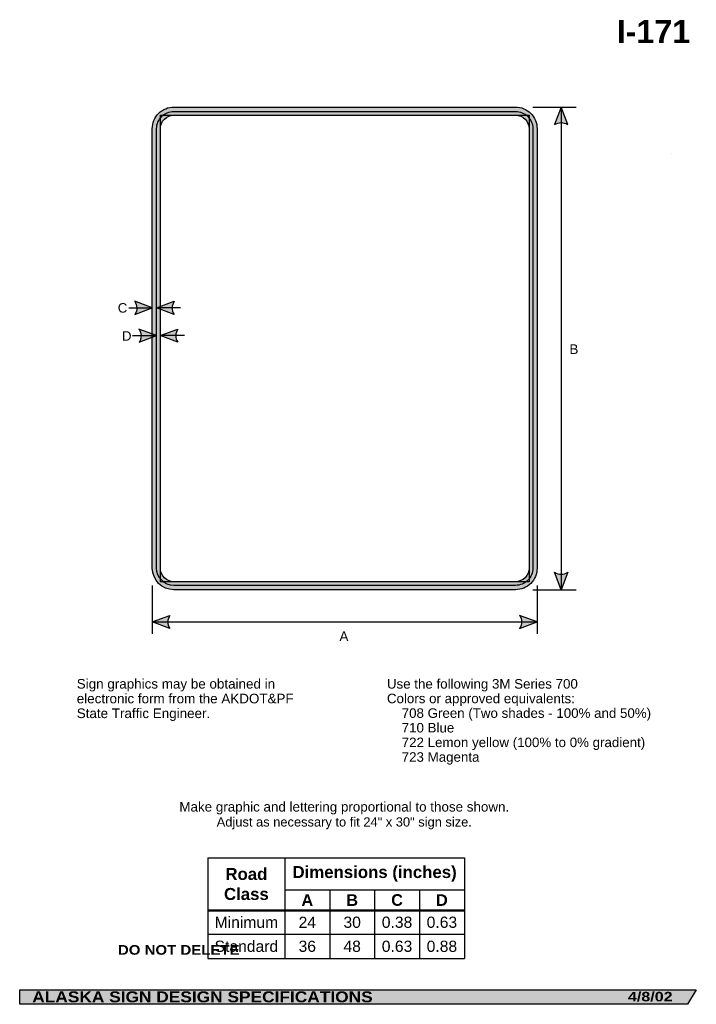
# Model space of a CAD drawing. Header units: feet. Extents: x 3.7 to 45.9, y 0.2 to 61.6.
import ezdxf
from ezdxf.enums import TextEntityAlignment as Align

# ---------------------------------------------------------------- set-up
doc = ezdxf.new("R2010")
doc.units = ezdxf.units.FT
doc.header["$MEASUREMENT"] = 0
doc.header["$XCLIPFRAME"] = 2
doc.layers.add('Sign', color=7, linetype='Continuous')
doc.styles.add('ARIAL', font='arial.ttf')
doc.styles.add('ARIAL B', font='arialbd.ttf')
doc.styles.add('ARIAL BLACK B', font='ariblk.ttf')
doc.styles.add('ARIAL BLACK BI', font='ariblk.ttf')
picture_1 = doc.add_image_def('image1.jpg', size_in_pixel=(1128, 1464))

# ---------------------------------------------------------------- blocks, each defined once
blk = doc.blocks.new('*T2')
at = {"color": 0, "linetype": 'ByBlock', "lineweight": -2, "transparency": 16777216}
for p, q in [((0, 0), (16.00196786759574, 0)), ((0, 0), (0, -6.276666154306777)), ((4.801967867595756, 0), (4.801967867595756, -6.276666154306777)), ((16.00196786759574, 0), (16.00196786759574, -6.276666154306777)), ((4.801967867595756, -2), (16.00196786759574, -2)), ((7.601967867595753, -2), (7.601967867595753, -6.276666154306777)), ((10.40196786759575, -2), (10.40196786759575, -6.276666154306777)), ((13.20196786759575, -2), (13.20196786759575, -6.276666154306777)), ((0, -3.276666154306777), (16.00196786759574, -3.276666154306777)), ((0, -4.776666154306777), (16.00196786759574, -4.776666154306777)), ((0, -6.276666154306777), (16.00196786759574, -6.276666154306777))]:
    blk.add_line(p, q, dxfattribs=at)
at = {"color": 18, "transparency": 16777216, "attachment_point": 5}
for s, insert, char_height, width, style in [('Road Class', (2.400983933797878, -1.638333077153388), 0.75, 4.681967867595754, 'ARIAL B'), ('Dimensions (inches)', (10.40196786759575, -1), 0.75, 11.07999999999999, 'ARIAL B'), ('A', (6.201967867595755, -2.638333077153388), 0.725, 2.679999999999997, 'ARIAL B'), ('B', (9.001967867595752, -2.638333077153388), 0.725, 2.679999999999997, 'ARIAL B'), ('C', (11.80196786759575, -2.638333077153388), 0.725, 2.679999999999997, 'ARIAL B'), ('D', (14.60196786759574, -2.638333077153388), 0.725, 2.679999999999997, 'ARIAL B'), ('Minimum', (2.400983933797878, -4.026666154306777), 0.7, 4.681967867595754, 'ARIAL'), ('24', (6.201967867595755, -4.026666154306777), 0.7, 2.679999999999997, 'ARIAL'), ('30', (9.001967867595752, -4.026666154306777), 0.7, 2.679999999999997, 'ARIAL'), ('0.38', (11.80196786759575, -4.026666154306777), 0.7, 2.679999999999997, 'ARIAL'), ('0.63', (14.60196786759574, -4.026666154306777), 0.7, 2.679999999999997, 'ARIAL'), ('Standard', (2.400983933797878, -5.526666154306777), 0.7, 4.681967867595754, 'ARIAL'), ('36', (6.201967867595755, -5.526666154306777), 0.7, 2.679999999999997, 'ARIAL'), ('48', (9.001967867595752, -5.526666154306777), 0.7, 2.679999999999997, 'ARIAL'), ('0.63', (11.80196786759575, -5.526666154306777), 0.7, 2.679999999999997, 'ARIAL'), ('0.88', (14.60196786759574, -5.526666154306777), 0.7, 2.679999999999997, 'ARIAL')]:
    blk.add_mtext(s, dxfattribs=dict(at, insert=insert, char_height=char_height, width=width, style=style))

msp = doc.modelspace()

# ---------------------------------------------------------------- hatches: boundary and pattern name
at = {"true_color": 0xffffff}
h = msp.add_hatch(color=7, dxfattribs=at)
h.dxf.hatch_style = 1
h.paths.add_polyline_path([(35.98655813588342, 54.82470343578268, 0.4142135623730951), (34.63600130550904, 56.17526026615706), (13.32538033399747, 56.17526026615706, 0.4142135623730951), (11.97482350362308, 54.82470343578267), (11.97482350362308, 27.39698397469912, 0.414213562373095), (13.32538033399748, 26.04642714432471), (34.63600130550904, 26.0464271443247, 0.414213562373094), (35.98655813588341, 27.39698397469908)])
h.paths.add_polyline_path([(12.24474157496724, 54.82470343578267, -0.414213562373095), (13.32538033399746, 55.90534219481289), (34.63600130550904, 55.90534219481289, -0.4142135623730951), (35.71664006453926, 54.82470343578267), (35.71664006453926, 27.39698397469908, -0.4142135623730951), (34.63600130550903, 26.31634521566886), (13.32538033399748, 26.31634521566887, -0.4142135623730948), (12.24474157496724, 27.39698397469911)], flags=16)
h.paths.add_polyline_path([(12.47664006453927, 41.90823315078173), (12.47431818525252, 41.90911082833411), (12.47664006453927, 41.90996988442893), (12.47664006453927, 43.56028147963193), (12.24474157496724, 43.64793982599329), (12.47664006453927, 43.73373834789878), (12.47664006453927, 54.82470343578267, -0.414213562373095), (13.32538033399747, 55.67344370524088), (34.63600130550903, 55.67344370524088, -0.4142135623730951), (35.48474157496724, 54.82470343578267), (35.48474157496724, 27.39698397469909, -0.4142135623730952), (34.63600130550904, 26.54824370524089), (13.32538033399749, 26.54824370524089, -0.4142135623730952), (12.47664006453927, 27.39698397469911)], flags=0)
h = msp.add_hatch(color=256)
h.dxf.hatch_style = 1
edge = h.paths.add_edge_path()
edge.add_line((37.89573787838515, 55.08632820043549), (37.4853602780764, 56.17526026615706))
edge.add_line((37.4853602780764, 56.17526026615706), (37.07781712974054, 55.07711229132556))
edge.add_arc((37.49356002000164, 54.4797654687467), 0.7277811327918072, 56.4538654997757, 124.83723844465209, ccw=False)
at = {"true_color": 0x0000e3}
h = msp.add_hatch(color=172, dxfattribs=at)
h.dxf.hatch_style = 1
h.paths.add_polyline_path([(34.63600130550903, 55.90534219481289), (13.32538033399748, 55.90534219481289, 0.4142135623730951), (12.24474157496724, 54.82470343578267), (12.24474157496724, 27.39698397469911, 0.4142135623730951), (13.32538033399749, 26.31634521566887), (34.63600130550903, 26.31634521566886, 0.4142135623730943), (35.71664006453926, 27.3969839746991), (35.71664006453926, 54.82470343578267, 0.4142135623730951)])
h.paths.add_polyline_path([(13.32538033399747, 55.67344370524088), (34.63600130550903, 55.67344370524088, -0.4142135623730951), (35.48474157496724, 54.82470343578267), (35.48474157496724, 27.3969839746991, -0.4142135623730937), (34.63600130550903, 26.54824370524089), (13.32538033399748, 26.54824370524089, -0.4142135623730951), (12.47664006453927, 27.39698397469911), (12.47664006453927, 41.90823315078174), (12.47431818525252, 41.90911082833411), (12.47664006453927, 41.90996988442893), (12.47664006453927, 54.82470343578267, -0.4142135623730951)], flags=16)
h = msp.add_hatch(color=256)
h.dxf.hatch_style = 1
edge = h.paths.add_edge_path()
edge.add_line((10.88630170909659, 43.23633025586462), (11.97482350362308, 43.64779486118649))
edge.add_line((11.97482350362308, 43.64779486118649), (10.87626917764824, 44.05424139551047))
edge.add_arc((10.27933773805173, 43.63790231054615), 0.7277811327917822, -33.4889293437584, 34.894443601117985, ccw=False)
h = msp.add_hatch(color=256)
h.dxf.hatch_style = 1
edge = h.paths.add_edge_path()
edge.add_line((13.33326336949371, 43.23647522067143), (12.24474157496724, 43.64793982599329))
edge.add_line((12.24474157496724, 43.64793982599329), (13.34329590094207, 44.05438636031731))
edge.add_arc((13.9402273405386, 43.63804727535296), 0.7277811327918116, 145.1055563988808, 213.4889293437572)
h = msp.add_hatch(color=256)
h.dxf.hatch_style = 1
edge = h.paths.add_edge_path()
edge.add_line((11.153897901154, 41.49589086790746), (12.24241969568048, 41.90735547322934))
edge.add_line((12.24241969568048, 41.90735547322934), (11.14386536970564, 42.31380200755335))
edge.add_arc((10.54693393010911, 41.89746292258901), 0.7277811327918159, -33.48892934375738, 34.894443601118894, ccw=False)
h = msp.add_hatch(color=256)
h.dxf.hatch_style = 1
edge = h.paths.add_edge_path()
edge.add_line((13.56283997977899, 41.49764622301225), (12.47431818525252, 41.90911082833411))
edge.add_line((12.47431818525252, 41.90911082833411), (13.57287251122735, 42.31555736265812))
edge.add_arc((14.16980395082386, 41.89921827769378), 0.7277811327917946, 145.1055563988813, 213.4889293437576)
h = msp.add_hatch(color=256)
h.dxf.hatch_style = 1
edge = h.paths.add_edge_path()
edge.add_line((37.89573787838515, 27.13535921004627), (37.4853602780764, 26.04642714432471))
edge.add_line((37.4853602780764, 26.04642714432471), (37.07781712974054, 27.14457511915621))
edge.add_arc((37.49356002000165, 27.74192194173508), 0.7277811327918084, 235.1627615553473, 303.5461345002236)
h = msp.add_hatch(color=256)
h.dxf.hatch_style = 1
edge = h.paths.add_edge_path()
edge.add_line((13.06334529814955, 23.62591815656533), (11.97482350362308, 24.0373827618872))
edge.add_line((11.97482350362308, 24.0373827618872), (13.07337782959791, 24.44382929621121))
edge.add_arc((13.67030926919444, 24.02749021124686), 0.7277811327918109, 145.1055563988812, 213.4889293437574)
h = msp.add_hatch(color=256)
h.dxf.hatch_style = 1
edge = h.paths.add_edge_path()
edge.add_line((34.89803634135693, 23.62591815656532), (35.98655813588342, 24.0373827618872))
edge.add_line((35.98655813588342, 24.0373827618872), (34.88800380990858, 24.44382929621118))
edge.add_arc((34.29107237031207, 24.02749021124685), 0.7277811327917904, -33.488929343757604, 34.89444360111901, ccw=False)
at = {"layer": 'Sign', "true_color": 0xffffff}
msp.add_hatch(color=7, dxfattribs=at).paths.add_polyline_path([(12.24474157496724, 43.64793982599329), (12.47664006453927, 43.73373834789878), (12.47664006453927, 43.56028147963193)])
at = {"layer": 'Sign', "true_color": 0x000000}
msp.add_hatch(color=18, dxfattribs=at).paths.add_polyline_path([(3.699686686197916, 1.066867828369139), (45.92097727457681, 1.066867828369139), (45.37503178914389, 0.1671574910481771), (3.701084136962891, 0.1671574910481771)], flags=0)

# ---------------------------------------------------------------- linework, layer by layer
for p, q in [((15.44435346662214, 9.311885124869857), (31.44632133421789, 9.311885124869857)), ((15.44435346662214, 6.064011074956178), (31.44632133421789, 6.064011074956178)), ((15.44435346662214, 6.005872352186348), (31.44632133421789, 6.005872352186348))]:
    msp.add_line(p, q)
msp.add_lwpolyline([(13.32538033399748, 56.17526026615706), (34.63600130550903, 56.17526026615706, -0.4142135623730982), (35.98655813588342, 54.82470343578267), (35.98655813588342, 27.3969839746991, -0.414213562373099), (34.63600130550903, 26.0464271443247), (13.32538033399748, 26.04642714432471, -0.4142135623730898), (11.97482350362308, 27.3969839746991), (11.97482350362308, 54.82470343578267, -0.4142135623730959)], format="xyb", close=True)
for points in [[(37.89573787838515, 55.08632820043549), (37.4853602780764, 56.17526026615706), (37.07781712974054, 55.07711229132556, -0.307560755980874), (37.89573787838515, 55.08632820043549, -4.141293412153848)], [(10.88630170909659, 43.23633025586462), (11.97482350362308, 43.64779486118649), (10.87626917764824, 44.05424139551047, -0.307560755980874), (10.88630170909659, 43.23633025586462, -4.141293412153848)], [(13.33326336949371, 43.23647522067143), (12.24474157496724, 43.64793982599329), (13.34329590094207, 44.05438636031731, 0.307560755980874), (13.33326336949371, 43.23647522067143, 4.141293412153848)], [(11.153897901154, 41.49589086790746), (12.24241969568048, 41.90735547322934), (11.14386536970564, 42.31380200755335, -0.307560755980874), (11.153897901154, 41.49589086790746, -4.141293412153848)], [(13.56283997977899, 41.49764622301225), (12.47431818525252, 41.90911082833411), (13.57287251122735, 42.31555736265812, 0.307560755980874), (13.56283997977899, 41.49764622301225, 4.141293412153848)], [(37.89573787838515, 27.13535921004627), (37.4853602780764, 26.04642714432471), (37.07781712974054, 27.14457511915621, 0.307560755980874), (37.89573787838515, 27.13535921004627, 4.141293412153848)], [(13.06334529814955, 23.62591815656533), (11.97482350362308, 24.0373827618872), (13.07337782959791, 24.44382929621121, 0.307560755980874), (13.06334529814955, 23.62591815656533, 4.141293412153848)], [(34.89803634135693, 23.62591815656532), (35.98655813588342, 24.0373827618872), (34.88800380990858, 24.44382929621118, -0.307560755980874), (34.89803634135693, 23.62591815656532, -4.141293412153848)]]:
    msp.add_lwpolyline(points, format="xyb")
at = {"color": 172, "true_color": 0x0000dd}
msp.add_lwpolyline([(13.32538033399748, 55.90534219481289), (34.63600130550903, 55.90534219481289, -0.4142135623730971), (35.71664006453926, 54.82470343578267), (35.71664006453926, 27.3969839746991, -0.4142135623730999), (34.63600130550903, 26.31634521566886), (13.32538033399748, 26.31634521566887, -0.4142135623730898), (12.24474157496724, 27.3969839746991), (12.24474157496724, 54.82470343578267, -0.4142135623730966)], format="xyb", close=True, dxfattribs=at)
at = {"color": 172, "true_color": 0x0000e3}
msp.add_lwpolyline([(13.32538033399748, 55.67344370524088), (34.63600130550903, 55.67344370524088, -0.4142135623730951), (35.48474157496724, 54.82470343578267), (35.48474157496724, 27.3969839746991, -0.4142135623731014), (34.63600130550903, 26.54824370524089), (13.32538033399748, 26.54824370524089, -0.4142135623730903), (12.47664006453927, 27.3969839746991), (12.47664006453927, 54.82470343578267, -0.4142135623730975)], format="xyb", close=True, dxfattribs=at)
at = {"layer": 'Sign', "color": 18, "lineweight": -3, "true_color": 0x000000}
for p, q in [((35.72392635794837, 56.17526026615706), (38.41768881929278, 56.17526026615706)), ((37.4853602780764, 56.17526026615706), (37.4853602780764, 26.04642714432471)), ((10.50377655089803, 43.6477513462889), (11.97482350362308, 43.64779486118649)), ((13.72605768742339, 43.64793982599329), (12.24474157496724, 43.64793982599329)), ((10.74474157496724, 41.90823315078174), (12.24474157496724, 41.90823315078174)), ((13.97664006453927, 41.90823315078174), (12.47664006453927, 41.90823315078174)), ((11.97482350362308, 26.3095588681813), (11.97482350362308, 23.29254531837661)), ((35.72360338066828, 26.04642714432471), (38.41736584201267, 26.04642714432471)), ((35.98655813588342, 26.30857976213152), (35.98655813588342, 23.29156621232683)), ((11.97482350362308, 24.0373827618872), (35.98655813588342, 24.0373827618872))]:
    msp.add_line(p, q, dxfattribs=at)
at = {"layer": 'Sign'}
msp.add_line((44.37549209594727, 53.28188578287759), (44.37549209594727, 53.28188578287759), dxfattribs=at)
at = {"layer": 'Sign', "color": 250, "lineweight": -3, "true_color": 0x1f1a17}
msp.add_line((44.37549209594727, 53.28188578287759), (44.37549209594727, 53.28188578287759), dxfattribs=at)
msp.add_lwpolyline([(3.699686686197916, 1.066867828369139), (45.92097727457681, 1.066867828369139), (45.37503178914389, 0.1671574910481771), (3.701084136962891, 0.1671574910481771)], close=True, dxfattribs=at)

# ---------------------------------------------------------------- block references
msp.add_blockref('*T2', (15.44435346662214, 9.311885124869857))

# ---------------------------------------------------------------- texts
at = {"attachment_point": 1, "line_spacing_factor": 0.9212283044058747, "style": 'ARIAL'}
for s, width, insert, char_height in [('Sign graphics may be obtained in electronic form from the AKDOT&PF State Traffic Engineer.', 13.63389287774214, (7.260365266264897, 20.47377120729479), 0.5992), ('Use the following 3M Series 700\\PColors or approved equivalents:\\P    708 Green (Two shades - 100% and 50%)\\P    710 Blue\\P    722 Lemon yellow (100% to 0% gradient)\\P    723 Magenta', 17.06446642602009, (26.61537538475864, 20.46902698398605), 0.5947)]:
    msp.add_mtext_dynamic_manual_height_columns(s, width=width, gutter_width=1, heights=[0], dxfattribs=dict(at, insert=insert, char_height=char_height))
at = {"layer": 'Sign', "color": 18, "true_color": 0x000000}
for s, height, style, p, p2 in [('I-171', 1.438363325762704, 'ARIAL B', (40.95764887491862, 60.17263982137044), (45.53764887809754, 60.17263982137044)), ('C', 0.5947261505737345, 'ARIAL', (9.817960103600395, 43.3421427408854), (10.41796008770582, 43.3421427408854)), ('D', 0.5947261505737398, 'ARIAL', (10.07781600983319, 41.591189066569), (10.67781599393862, 41.591189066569)), ('B', 0.5992069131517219, 'ARIAL', (38.00515601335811, 40.76237055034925), (38.56348933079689, 40.76237055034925)), ('A', 0.5978938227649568, 'ARIAL', (23.65391718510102, 22.84686152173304), (24.21225050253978, 22.84686152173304)), ('Make graphic and lettering proportional to those shown.', 0.5983099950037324, 'ARIAL', (13.66336441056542, 12.19835789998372), (34.24669748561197, 12.19835789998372)), ('Adjust as necessary to fit 24" x 30" sign size.', 0.5748418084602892, 'ARIAL', (15.99253107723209, 11.26502456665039), (31.9175313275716, 11.26502456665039))]:
    msp.add_text(s, height=height, dxfattribs=dict(at, style=style)).set_placement(p, p2, align=Align.ALIGNED)
at = {"layer": 'Sign', "color": 7, "true_color": 0xffffff}
for s, height, style, p, p2 in [('DO NOT DELETE', 0.6038403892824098, 'ARIAL BLACK B', (9.831190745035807, 3.261128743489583), (17.42285664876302, 3.261128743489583)), ('ALASKA SIGN DESIGN SPECIFICATIONS', 0.6851755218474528, 'ARIAL BLACK BI', (4.482469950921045, 0.2907179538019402), (25.72571539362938, 0.2907179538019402)), ('4/8/02', 0.5919000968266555, 'ARIAL BLACK BI', (41.65389251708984, 0.3521741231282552), (44.44220225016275, 0.3521741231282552))]:
    msp.add_text(s, height=height, dxfattribs=dict(at, style=style)).set_placement(p, p2, align=Align.ALIGNED)

# ---------------------------------------------------------------- pictures from other files: only their frames are drawn
image = msp.add_image(picture_1, insert=(12.47664006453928, 26.24734466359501), size_in_units=(23.008101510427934, 29.861578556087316))
image.set_boundary_path([(-0.5, 20.84990981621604), (1127.5, 1448.748060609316)])

doc.saveas('drawing.dxf')
